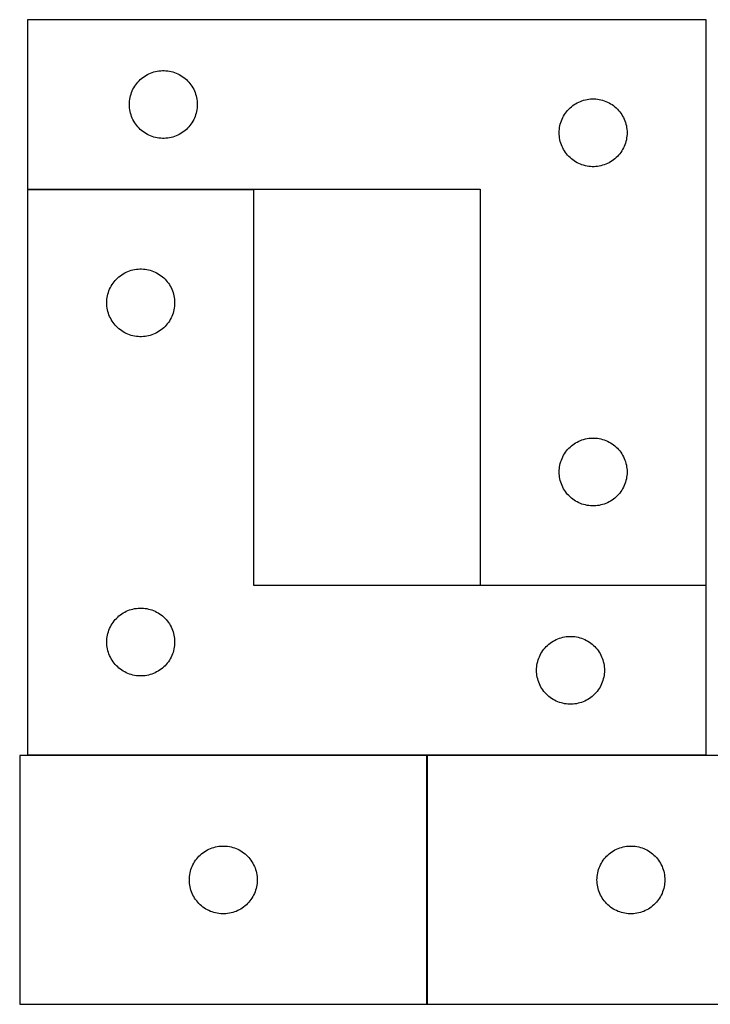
# Model space of a CAD drawing. Header units: millimetres. Extents: x 7 to 1493, y 7 to 443.
# Tile 1 of 5: x 7 to 312, y 7 to 442. Entities that reach past the tile are written whole.
import ezdxf

# ---------------------------------------------------------------- set-up
doc = ezdxf.new("R2010")
doc.units = ezdxf.units.MM
doc.layers.add('COMMON', color=5, linetype='CONTINUOUS', true_color=0x0000ff)
doc.layers.add('CUT', color=7, linetype='CONTINUOUS', true_color=0x000000)

msp = doc.modelspace()

# ---------------------------------------------------------------- linework, layer by layer
at = {"layer": 'COMMON'}
for p, q in [((10.181329, 367.391033), (110.181329, 367.391033)), ((210.181329, 192.391033), (310.181329, 192.391033)), ((186.682749, 117.191033), (10.181329, 117.191033)), ((186.78275, 7.091032), (186.78275, 117.091032)), ((310.181329, 117.191033), (186.88275, 117.191033))]:
    msp.add_line(p, q, dxfattribs=at)
at = {"layer": 'CUT'}
for p, q in [((310.181329, 442.491034), (10.181329, 442.491034)), ((10.181329, 442.491034), (10.181329, 367.491034)), ((310.181329, 192.491034), (310.181329, 442.491034)), ((62.459437, 417.850754), (63.131678, 418.231216)), ((63.131678, 418.231216), (63.822614, 418.576568)), ((63.822614, 418.576568), (64.530411, 418.885894)), ((64.530411, 418.885894), (65.253194, 419.158373)), ((65.253194, 419.158373), (65.989045, 419.393283)), ((65.989045, 419.393283), (66.736013, 419.59)), ((66.736013, 419.59), (67.492118, 419.748004)), ((67.492118, 419.748004), (68.255354, 419.866875)), ((68.255354, 419.866875), (69.023698, 419.946297)), ((69.023698, 419.946297), (69.795111, 419.986061)), ((69.795111, 419.986061), (70.567548, 419.986061)), ((70.567548, 419.986061), (71.338961, 419.946297)), ((71.338961, 419.946297), (72.107305, 419.866875)), ((72.107305, 419.866875), (72.870541, 419.748004)), ((72.870541, 419.748004), (73.626646, 419.59)), ((73.626646, 419.59), (74.373614, 419.393283)), ((74.373614, 419.393283), (75.109465, 419.158373)), ((75.109465, 419.158373), (75.832248, 418.885894)), ((75.832248, 418.885894), (76.540045, 418.576568)), ((76.540045, 418.576568), (77.230981, 418.231216)), ((77.230981, 418.231216), (77.903221, 417.850754)), ((57.524696, 413.041477), (57.955904, 413.682351)), ((57.955904, 413.682351), (58.419532, 414.300177)), ((58.419532, 414.300177), (58.91435, 414.893316)), ((58.91435, 414.893316), (59.439047, 415.460197)), ((59.439047, 415.460197), (59.992229, 415.999315)), ((59.992229, 415.999315), (60.572432, 416.509241)), ((60.572432, 416.509241), (61.178115, 416.988623)), ((61.178115, 416.988623), (61.807674, 417.43619)), ((61.807674, 417.43619), (62.459437, 417.850754)), ((77.903221, 417.850754), (78.554985, 417.43619)), ((78.554985, 417.43619), (79.184544, 416.988623)), ((79.184544, 416.988623), (79.790227, 416.509241)), ((79.790227, 416.509241), (80.37043, 415.999315)), ((80.37043, 415.999315), (80.923612, 415.460197)), ((80.923612, 415.460197), (81.448308, 414.893316)), ((81.448308, 414.893316), (81.943127, 414.300177)), ((81.943127, 414.300177), (82.406754, 413.682351)), ((82.406754, 413.682351), (82.837963, 413.041477)), ((55.675914, 408.811101), (55.891799, 409.552757)), ((55.891799, 409.552757), (56.145577, 410.282316)), ((56.145577, 410.282316), (56.436576, 410.997843)), ((56.436576, 410.997843), (56.764023, 411.697441)), ((56.764023, 411.697441), (57.127051, 412.379255)), ((57.127051, 412.379255), (57.524696, 413.041477)), ((82.837963, 413.041477), (83.235608, 412.379255)), ((83.235608, 412.379255), (83.598636, 411.697441)), ((83.598636, 411.697441), (83.926083, 410.997843)), ((83.926083, 410.997843), (84.217082, 410.282316)), ((84.217082, 410.282316), (84.47086, 409.552757)), ((84.47086, 409.552757), (84.686745, 408.811101)), ((55.181329, 404.991034), (55.201218, 405.763216)), ((55.201218, 404.218853), (55.181329, 404.991034)), ((55.201218, 405.763216), (55.260831, 406.533349)), ((55.260831, 406.533349), (55.360011, 407.299393)), ((55.360011, 407.299393), (55.498494, 408.059315)), ((55.498494, 408.059315), (55.675914, 408.811101)), ((84.686745, 408.811101), (84.864165, 408.059315)), ((84.864165, 408.059315), (85.002648, 407.299393)), ((85.002648, 407.299393), (85.101828, 406.533349)), ((85.101828, 406.533349), (85.161441, 405.763216)), ((85.161441, 405.763216), (85.181329, 404.991034)), ((85.181329, 404.991034), (85.161441, 404.218853)), ((251.178115, 404.488623), (251.807674, 404.93619)), ((251.807674, 404.93619), (252.459437, 405.350754)), ((252.459437, 405.350754), (253.131678, 405.731216)), ((253.131678, 405.731216), (253.822614, 406.076568)), ((253.822614, 406.076568), (254.530411, 406.385894)), ((254.530411, 406.385894), (255.253194, 406.658373)), ((255.253194, 406.658373), (255.989045, 406.893283)), ((255.989045, 406.893283), (256.736013, 407.09)), ((256.736013, 407.09), (257.492118, 407.248004)), ((257.492118, 407.248004), (258.255354, 407.366875)), ((258.255354, 407.366875), (259.023698, 407.446297)), ((259.023698, 407.446297), (259.795111, 407.486061)), ((259.795111, 407.486061), (260.567548, 407.486061)), ((260.567548, 407.486061), (261.338961, 407.446297)), ((261.338961, 407.446297), (262.107305, 407.366875)), ((262.107305, 407.366875), (262.870541, 407.248004)), ((262.870541, 407.248004), (263.626646, 407.09)), ((263.626646, 407.09), (264.373614, 406.893283)), ((264.373614, 406.893283), (265.109465, 406.658373)), ((265.109465, 406.658373), (265.832248, 406.385894)), ((265.832248, 406.385894), (266.540045, 406.076568)), ((266.540045, 406.076568), (267.230981, 405.731216)), ((267.230981, 405.731216), (267.903221, 405.350754)), ((267.903221, 405.350754), (268.554985, 404.93619)), ((268.554985, 404.93619), (269.184544, 404.488623)), ((55.260831, 403.44872), (55.201218, 404.218853)), ((55.360011, 402.682676), (55.260831, 403.44872)), ((55.498494, 401.922753), (55.360011, 402.682676)), ((55.675914, 401.170968), (55.498494, 401.922753)), ((55.891799, 400.429312), (55.675914, 401.170968)), ((84.686745, 401.170968), (84.47086, 400.429312)), ((84.864165, 401.922753), (84.686745, 401.170968)), ((85.002648, 402.682676), (84.864165, 401.922753)), ((85.101828, 403.44872), (85.002648, 402.682676)), ((85.161441, 404.218853), (85.101828, 403.44872)), ((247.524696, 400.541477), (247.955904, 401.182351)), ((247.955904, 401.182351), (248.419532, 401.800177)), ((248.419532, 401.800177), (248.91435, 402.393316)), ((248.91435, 402.393316), (249.439047, 402.960197)), ((249.439047, 402.960197), (249.992229, 403.499315)), ((249.992229, 403.499315), (250.572432, 404.009241)), ((250.572432, 404.009241), (251.178115, 404.488623)), ((269.184544, 404.488623), (269.790227, 404.009241)), ((269.790227, 404.009241), (270.37043, 403.499315)), ((270.37043, 403.499315), (270.923612, 402.960197)), ((270.923612, 402.960197), (271.448308, 402.393316)), ((271.448308, 402.393316), (271.943127, 401.800177)), ((271.943127, 401.800177), (272.406754, 401.182351)), ((272.406754, 401.182351), (272.837963, 400.541477)), ((56.145577, 399.699753), (55.891799, 400.429312)), ((56.436576, 398.984226), (56.145577, 399.699753)), ((56.764023, 398.284628), (56.436576, 398.984226)), ((57.127051, 397.602813), (56.764023, 398.284628)), ((57.524696, 396.940592), (57.127051, 397.602813)), ((57.955904, 396.299718), (57.524696, 396.940592)), ((58.419532, 395.681892), (57.955904, 396.299718)), ((82.406754, 396.299718), (81.943127, 395.681892)), ((82.837963, 396.940592), (82.406754, 396.299718)), ((83.235608, 397.602813), (82.837963, 396.940592)), ((83.598636, 398.284628), (83.235608, 397.602813)), ((83.926083, 398.984226), (83.598636, 398.284628)), ((84.217082, 399.699753), (83.926083, 398.984226)), ((84.47086, 400.429312), (84.217082, 399.699753)), ((245.498494, 395.559315), (245.675914, 396.311101)), ((245.675914, 396.311101), (245.891799, 397.052757)), ((245.891799, 397.052757), (246.145577, 397.782316)), ((246.145577, 397.782316), (246.436576, 398.497843)), ((246.436576, 398.497843), (246.764023, 399.197441)), ((246.764023, 399.197441), (247.127051, 399.879255)), ((247.127051, 399.879255), (247.524696, 400.541477)), ((272.837963, 400.541477), (273.235608, 399.879255)), ((273.235608, 399.879255), (273.598636, 399.197441)), ((273.598636, 399.197441), (273.926083, 398.497843)), ((273.926083, 398.497843), (274.217082, 397.782316)), ((274.217082, 397.782316), (274.47086, 397.052757)), ((274.47086, 397.052757), (274.686745, 396.311101)), ((274.686745, 396.311101), (274.864165, 395.559315)), ((58.91435, 395.088753), (58.419532, 395.681892)), ((59.439047, 394.521872), (58.91435, 395.088753)), ((59.992229, 393.982754), (59.439047, 394.521872)), ((60.572432, 393.472828), (59.992229, 393.982754)), ((61.178115, 392.993446), (60.572432, 393.472828)), ((61.807674, 392.545879), (61.178115, 392.993446)), ((62.459437, 392.131315), (61.807674, 392.545879)), ((63.131678, 391.750852), (62.459437, 392.131315)), ((77.903221, 392.131315), (77.230981, 391.750852)), ((78.554985, 392.545879), (77.903221, 392.131315)), ((79.184544, 392.993446), (78.554985, 392.545879)), ((79.790227, 393.472828), (79.184544, 392.993446)), ((80.37043, 393.982754), (79.790227, 393.472828)), ((80.923612, 394.521872), (80.37043, 393.982754)), ((81.448308, 395.088753), (80.923612, 394.521872)), ((81.943127, 395.681892), (81.448308, 395.088753)), ((245.181329, 392.491034), (245.201218, 393.263216)), ((245.201218, 391.718853), (245.181329, 392.491034)), ((245.201218, 393.263216), (245.260831, 394.033349)), ((245.260831, 394.033349), (245.360011, 394.799393)), ((245.360011, 394.799393), (245.498494, 395.559315)), ((274.864165, 395.559315), (275.002648, 394.799393)), ((275.002648, 394.799393), (275.101828, 394.033349)), ((275.101828, 394.033349), (275.161441, 393.263216)), ((275.161441, 393.263216), (275.181329, 392.491034)), ((275.181329, 392.491034), (275.161441, 391.718853)), ((63.822614, 391.405501), (63.131678, 391.750852)), ((64.530411, 391.096175), (63.822614, 391.405501)), ((65.253194, 390.823696), (64.530411, 391.096175)), ((65.989045, 390.588786), (65.253194, 390.823696)), ((66.736013, 390.392069), (65.989045, 390.588786)), ((67.492118, 390.234065), (66.736013, 390.392069)), ((68.255354, 390.115194), (67.492118, 390.234065)), ((69.023698, 390.035772), (68.255354, 390.115194)), ((69.795111, 389.996007), (69.023698, 390.035772)), ((70.567548, 389.996007), (69.795111, 389.996007)), ((71.338961, 390.035772), (70.567548, 389.996007)), ((72.107305, 390.115194), (71.338961, 390.035772)), ((72.870541, 390.234065), (72.107305, 390.115194)), ((73.626646, 390.392069), (72.870541, 390.234065)), ((74.373614, 390.588786), (73.626646, 390.392069)), ((75.109465, 390.823696), (74.373614, 390.588786)), ((75.832248, 391.096175), (75.109465, 390.823696)), ((76.540045, 391.405501), (75.832248, 391.096175)), ((77.230981, 391.750852), (76.540045, 391.405501)), ((245.260831, 390.94872), (245.201218, 391.718853)), ((245.360011, 390.182676), (245.260831, 390.94872)), ((245.498494, 389.422753), (245.360011, 390.182676)), ((245.675914, 388.670968), (245.498494, 389.422753)), ((245.891799, 387.929312), (245.675914, 388.670968)), ((246.145577, 387.199753), (245.891799, 387.929312)), ((274.47086, 387.929312), (274.217082, 387.199753)), ((274.686745, 388.670968), (274.47086, 387.929312)), ((274.864165, 389.422753), (274.686745, 388.670968)), ((275.002648, 390.182676), (274.864165, 389.422753)), ((275.101828, 390.94872), (275.002648, 390.182676)), ((275.161441, 391.718853), (275.101828, 390.94872)), ((246.436576, 386.484226), (246.145577, 387.199753)), ((246.764023, 385.784628), (246.436576, 386.484226)), ((247.127051, 385.102813), (246.764023, 385.784628)), ((247.524696, 384.440592), (247.127051, 385.102813)), ((247.955904, 383.799718), (247.524696, 384.440592)), ((248.419532, 383.181892), (247.955904, 383.799718)), ((248.91435, 382.588753), (248.419532, 383.181892)), ((271.943127, 383.181892), (271.448308, 382.588753)), ((272.406754, 383.799718), (271.943127, 383.181892)), ((272.837963, 384.440592), (272.406754, 383.799718)), ((273.235608, 385.102813), (272.837963, 384.440592)), ((273.598636, 385.784628), (273.235608, 385.102813)), ((273.926083, 386.484226), (273.598636, 385.784628)), ((274.217082, 387.199753), (273.926083, 386.484226)), ((249.439047, 382.021872), (248.91435, 382.588753)), ((249.992229, 381.482754), (249.439047, 382.021872)), ((250.572432, 380.972828), (249.992229, 381.482754)), ((251.178115, 380.493446), (250.572432, 380.972828)), ((251.807674, 380.045879), (251.178115, 380.493446)), ((252.459437, 379.631315), (251.807674, 380.045879)), ((253.131678, 379.250852), (252.459437, 379.631315)), ((253.822614, 378.905501), (253.131678, 379.250852)), ((254.530411, 378.596175), (253.822614, 378.905501)), ((266.540045, 378.905501), (265.832248, 378.596175)), ((267.230981, 379.250852), (266.540045, 378.905501)), ((267.903221, 379.631315), (267.230981, 379.250852)), ((268.554985, 380.045879), (267.903221, 379.631315)), ((269.184544, 380.493446), (268.554985, 380.045879)), ((269.790227, 380.972828), (269.184544, 380.493446)), ((270.37043, 381.482754), (269.790227, 380.972828)), ((270.923612, 382.021872), (270.37043, 381.482754)), ((271.448308, 382.588753), (270.923612, 382.021872)), ((255.253194, 378.323696), (254.530411, 378.596175)), ((255.989045, 378.088786), (255.253194, 378.323696)), ((256.736013, 377.892069), (255.989045, 378.088786)), ((257.492118, 377.734065), (256.736013, 377.892069)), ((258.255354, 377.615194), (257.492118, 377.734065)), ((259.023698, 377.535772), (258.255354, 377.615194)), ((259.795111, 377.496007), (259.023698, 377.535772)), ((260.567548, 377.496007), (259.795111, 377.496007)), ((261.338961, 377.535772), (260.567548, 377.496007)), ((262.107305, 377.615194), (261.338961, 377.535772)), ((262.870541, 377.734065), (262.107305, 377.615194)), ((263.626646, 377.892069), (262.870541, 377.734065)), ((264.373614, 378.088786), (263.626646, 377.892069)), ((265.109465, 378.323696), (264.373614, 378.088786)), ((265.832248, 378.596175), (265.109465, 378.323696)), ((10.181329, 367.491034), (210.181329, 367.491034)), ((110.181329, 367.291033), (10.181329, 367.291033)), ((10.181329, 367.291033), (10.181329, 117.291033)), ((110.181329, 192.291033), (110.181329, 367.291033)), ((210.181329, 367.491034), (210.181329, 192.491034)), ((53.822614, 330.876567), (54.530411, 331.185893)), ((54.530411, 331.185893), (55.253194, 331.458372)), ((55.253194, 331.458372), (55.989045, 331.693282)), ((55.989045, 331.693282), (56.736013, 331.889999)), ((56.736013, 331.889999), (57.492118, 332.048003)), ((57.492118, 332.048003), (58.255354, 332.166874)), ((58.255354, 332.166874), (59.023698, 332.246296)), ((59.023698, 332.246296), (59.795111, 332.28606)), ((59.795111, 332.28606), (60.567548, 332.28606)), ((60.567548, 332.28606), (61.338961, 332.246296)), ((61.338961, 332.246296), (62.107305, 332.166874)), ((62.107305, 332.166874), (62.870541, 332.048003)), ((62.870541, 332.048003), (63.626646, 331.889999)), ((63.626646, 331.889999), (64.373614, 331.693282)), ((64.373614, 331.693282), (65.109465, 331.458372)), ((65.109465, 331.458372), (65.832248, 331.185893)), ((65.832248, 331.185893), (66.540045, 330.876567)), ((47.955904, 325.98235), (48.419532, 326.600176)), ((48.419532, 326.600176), (48.91435, 327.193315)), ((48.91435, 327.193315), (49.439047, 327.760196)), ((49.439047, 327.760196), (49.992229, 328.299314)), ((49.992229, 328.299314), (50.572432, 328.80924)), ((50.572432, 328.80924), (51.178115, 329.288622)), ((51.178115, 329.288622), (51.807674, 329.736189)), ((51.807674, 329.736189), (52.459437, 330.150753)), ((52.459437, 330.150753), (53.131678, 330.531215)), ((53.131678, 330.531215), (53.822614, 330.876567)), ((66.540045, 330.876567), (67.230981, 330.531215)), ((67.230981, 330.531215), (67.903221, 330.150753)), ((67.903221, 330.150753), (68.554985, 329.736189)), ((68.554985, 329.736189), (69.184544, 329.288622)), ((69.184544, 329.288622), (69.790227, 328.80924)), ((69.790227, 328.80924), (70.37043, 328.299314)), ((70.37043, 328.299314), (70.923612, 327.760196)), ((70.923612, 327.760196), (71.448308, 327.193315)), ((71.448308, 327.193315), (71.943127, 326.600176)), ((71.943127, 326.600176), (72.406754, 325.98235)), ((45.891799, 321.852756), (46.145577, 322.582315)), ((46.145577, 322.582315), (46.436576, 323.297842)), ((46.436576, 323.297842), (46.764023, 323.99744)), ((46.764023, 323.99744), (47.127051, 324.679254)), ((47.127051, 324.679254), (47.524696, 325.341476)), ((47.524696, 325.341476), (47.955904, 325.98235)), ((72.406754, 325.98235), (72.837963, 325.341476)), ((72.837963, 325.341476), (73.235608, 324.679254)), ((73.235608, 324.679254), (73.598636, 323.99744)), ((73.598636, 323.99744), (73.926083, 323.297842)), ((73.926083, 323.297842), (74.217082, 322.582315)), ((74.217082, 322.582315), (74.47086, 321.852756)), ((45.181329, 317.291033), (45.201218, 318.063215)), ((45.201218, 318.063215), (45.260831, 318.833348)), ((45.260831, 318.833348), (45.360011, 319.599392)), ((45.360011, 319.599392), (45.498494, 320.359314)), ((45.498494, 320.359314), (45.675914, 321.1111)), ((45.675914, 321.1111), (45.891799, 321.852756)), ((74.47086, 321.852756), (74.686745, 321.1111)), ((74.686745, 321.1111), (74.864165, 320.359314)), ((74.864165, 320.359314), (75.002648, 319.599392)), ((75.002648, 319.599392), (75.101828, 318.833348)), ((75.101828, 318.833348), (75.161441, 318.063215)), ((75.161441, 318.063215), (75.181329, 317.291033)), ((45.201218, 316.518852), (45.181329, 317.291033)), ((45.260831, 315.748719), (45.201218, 316.518852)), ((45.360011, 314.982675), (45.260831, 315.748719)), ((45.498494, 314.222752), (45.360011, 314.982675)), ((45.675914, 313.470967), (45.498494, 314.222752)), ((74.864165, 314.222752), (74.686745, 313.470967)), ((75.002648, 314.982675), (74.864165, 314.222752)), ((75.101828, 315.748719), (75.002648, 314.982675)), ((75.161441, 316.518852), (75.101828, 315.748719)), ((75.181329, 317.291033), (75.161441, 316.518852)), ((45.891799, 312.729311), (45.675914, 313.470967)), ((46.145577, 311.999752), (45.891799, 312.729311)), ((46.436576, 311.284225), (46.145577, 311.999752)), ((46.764023, 310.584627), (46.436576, 311.284225)), ((47.127051, 309.902812), (46.764023, 310.584627)), ((47.524696, 309.240591), (47.127051, 309.902812)), ((47.955904, 308.599717), (47.524696, 309.240591)), ((72.837963, 309.240591), (72.406754, 308.599717)), ((73.235608, 309.902812), (72.837963, 309.240591)), ((73.598636, 310.584627), (73.235608, 309.902812)), ((73.926083, 311.284225), (73.598636, 310.584627)), ((74.217082, 311.999752), (73.926083, 311.284225)), ((74.47086, 312.729311), (74.217082, 311.999752)), ((74.686745, 313.470967), (74.47086, 312.729311)), ((48.419532, 307.981891), (47.955904, 308.599717)), ((48.91435, 307.388752), (48.419532, 307.981891)), ((49.439047, 306.821871), (48.91435, 307.388752)), ((49.992229, 306.282753), (49.439047, 306.821871)), ((50.572432, 305.772827), (49.992229, 306.282753)), ((51.178115, 305.293445), (50.572432, 305.772827)), ((51.807674, 304.845878), (51.178115, 305.293445)), ((52.459437, 304.431314), (51.807674, 304.845878)), ((68.554985, 304.845878), (67.903221, 304.431314)), ((69.184544, 305.293445), (68.554985, 304.845878)), ((69.790227, 305.772827), (69.184544, 305.293445)), ((70.37043, 306.282753), (69.790227, 305.772827)), ((70.923612, 306.821871), (70.37043, 306.282753)), ((71.448308, 307.388752), (70.923612, 306.821871)), ((71.943127, 307.981891), (71.448308, 307.388752)), ((72.406754, 308.599717), (71.943127, 307.981891)), ((53.131678, 304.050851), (52.459437, 304.431314)), ((53.822614, 303.7055), (53.131678, 304.050851)), ((54.530411, 303.396174), (53.822614, 303.7055)), ((55.253194, 303.123695), (54.530411, 303.396174)), ((55.989045, 302.888785), (55.253194, 303.123695)), ((56.736013, 302.692068), (55.989045, 302.888785)), ((57.492118, 302.534064), (56.736013, 302.692068)), ((58.255354, 302.415193), (57.492118, 302.534064)), ((59.023698, 302.335771), (58.255354, 302.415193)), ((59.795111, 302.296006), (59.023698, 302.335771)), ((60.567548, 302.296006), (59.795111, 302.296006)), ((61.338961, 302.335771), (60.567548, 302.296006)), ((62.107305, 302.415193), (61.338961, 302.335771)), ((62.870541, 302.534064), (62.107305, 302.415193)), ((63.626646, 302.692068), (62.870541, 302.534064)), ((64.373614, 302.888785), (63.626646, 302.692068)), ((65.109465, 303.123695), (64.373614, 302.888785)), ((65.832248, 303.396174), (65.109465, 303.123695)), ((66.540045, 303.7055), (65.832248, 303.396174)), ((67.230981, 304.050851), (66.540045, 303.7055)), ((67.903221, 304.431314), (67.230981, 304.050851)), ((255.253194, 256.658373), (255.989045, 256.893283)), ((255.989045, 256.893283), (256.736013, 257.09)), ((256.736013, 257.09), (257.492118, 257.248004)), ((257.492118, 257.248004), (258.255354, 257.366875)), ((258.255354, 257.366875), (259.023698, 257.446297)), ((259.023698, 257.446297), (259.795111, 257.486061)), ((259.795111, 257.486061), (260.567548, 257.486061)), ((260.567548, 257.486061), (261.338961, 257.446297)), ((261.338961, 257.446297), (262.107305, 257.366875)), ((262.107305, 257.366875), (262.870541, 257.248004)), ((262.870541, 257.248004), (263.626646, 257.09)), ((263.626646, 257.09), (264.373614, 256.893283)), ((264.373614, 256.893283), (265.109465, 256.658373)), ((248.91435, 252.393316), (249.439047, 252.960197)), ((249.439047, 252.960197), (249.992229, 253.499315)), ((249.992229, 253.499315), (250.572432, 254.009241)), ((250.572432, 254.009241), (251.178115, 254.488623)), ((251.178115, 254.488623), (251.807674, 254.93619)), ((251.807674, 254.93619), (252.459437, 255.350754)), ((252.459437, 255.350754), (253.131678, 255.731216)), ((253.131678, 255.731216), (253.822614, 256.076568)), ((253.822614, 256.076568), (254.530411, 256.385894)), ((254.530411, 256.385894), (255.253194, 256.658373)), ((265.109465, 256.658373), (265.832248, 256.385894)), ((265.832248, 256.385894), (266.540045, 256.076568)), ((266.540045, 256.076568), (267.230981, 255.731216)), ((267.230981, 255.731216), (267.903221, 255.350754)), ((267.903221, 255.350754), (268.554985, 254.93619)), ((268.554985, 254.93619), (269.184544, 254.488623)), ((269.184544, 254.488623), (269.790227, 254.009241)), ((269.790227, 254.009241), (270.37043, 253.499315)), ((270.37043, 253.499315), (270.923612, 252.960197)), ((270.923612, 252.960197), (271.448308, 252.393316)), ((246.145577, 247.782316), (246.436576, 248.497843)), ((246.436576, 248.497843), (246.764023, 249.197441)), ((246.764023, 249.197441), (247.127051, 249.879255)), ((247.127051, 249.879255), (247.524696, 250.541477)), ((247.524696, 250.541477), (247.955904, 251.182351)), ((247.955904, 251.182351), (248.419532, 251.800177)), ((248.419532, 251.800177), (248.91435, 252.393316)), ((271.448308, 252.393316), (271.943127, 251.800177)), ((271.943127, 251.800177), (272.406754, 251.182351)), ((272.406754, 251.182351), (272.837963, 250.541477)), ((272.837963, 250.541477), (273.235608, 249.879255)), ((273.235608, 249.879255), (273.598636, 249.197441)), ((273.598636, 249.197441), (273.926083, 248.497843)), ((273.926083, 248.497843), (274.217082, 247.782316)), ((245.201218, 243.263216), (245.260831, 244.033349)), ((245.260831, 244.033349), (245.360011, 244.799393)), ((245.360011, 244.799393), (245.498494, 245.559315)), ((245.498494, 245.559315), (245.675914, 246.311101)), ((245.675914, 246.311101), (245.891799, 247.052757)), ((245.891799, 247.052757), (246.145577, 247.782316)), ((274.217082, 247.782316), (274.47086, 247.052757)), ((274.47086, 247.052757), (274.686745, 246.311101)), ((274.686745, 246.311101), (274.864165, 245.559315)), ((274.864165, 245.559315), (275.002648, 244.799393)), ((275.002648, 244.799393), (275.101828, 244.033349)), ((275.101828, 244.033349), (275.161441, 243.263216)), ((245.181329, 242.491034), (245.201218, 243.263216)), ((245.201218, 241.718853), (245.181329, 242.491034)), ((245.260831, 240.94872), (245.201218, 241.718853)), ((245.360011, 240.182676), (245.260831, 240.94872)), ((245.498494, 239.422753), (245.360011, 240.182676)), ((275.002648, 240.182676), (274.864165, 239.422753)), ((275.101828, 240.94872), (275.002648, 240.182676)), ((275.161441, 241.718853), (275.101828, 240.94872)), ((275.161441, 243.263216), (275.181329, 242.491034)), ((275.181329, 242.491034), (275.161441, 241.718853)), ((245.675914, 238.670968), (245.498494, 239.422753)), ((245.891799, 237.929312), (245.675914, 238.670968)), ((246.145577, 237.199753), (245.891799, 237.929312)), ((246.436576, 236.484226), (246.145577, 237.199753)), ((246.764023, 235.784628), (246.436576, 236.484226)), ((247.127051, 235.102813), (246.764023, 235.784628)), ((273.598636, 235.784628), (273.235608, 235.102813)), ((273.926083, 236.484226), (273.598636, 235.784628)), ((274.217082, 237.199753), (273.926083, 236.484226)), ((274.47086, 237.929312), (274.217082, 237.199753)), ((274.686745, 238.670968), (274.47086, 237.929312)), ((274.864165, 239.422753), (274.686745, 238.670968)), ((247.524696, 234.440592), (247.127051, 235.102813)), ((247.955904, 233.799718), (247.524696, 234.440592)), ((248.419532, 233.181892), (247.955904, 233.799718)), ((248.91435, 232.588753), (248.419532, 233.181892)), ((249.439047, 232.021872), (248.91435, 232.588753)), ((249.992229, 231.482754), (249.439047, 232.021872)), ((250.572432, 230.972828), (249.992229, 231.482754)), ((251.178115, 230.493446), (250.572432, 230.972828)), ((269.790227, 230.972828), (269.184544, 230.493446)), ((270.37043, 231.482754), (269.790227, 230.972828)), ((270.923612, 232.021872), (270.37043, 231.482754)), ((271.448308, 232.588753), (270.923612, 232.021872)), ((271.943127, 233.181892), (271.448308, 232.588753)), ((272.406754, 233.799718), (271.943127, 233.181892)), ((272.837963, 234.440592), (272.406754, 233.799718)), ((273.235608, 235.102813), (272.837963, 234.440592)), ((251.807674, 230.045879), (251.178115, 230.493446)), ((252.459437, 229.631315), (251.807674, 230.045879)), ((253.131678, 229.250852), (252.459437, 229.631315)), ((253.822614, 228.905501), (253.131678, 229.250852)), ((254.530411, 228.596175), (253.822614, 228.905501)), ((255.253194, 228.323696), (254.530411, 228.596175)), ((255.989045, 228.088786), (255.253194, 228.323696)), ((256.736013, 227.892069), (255.989045, 228.088786)), ((257.492118, 227.734065), (256.736013, 227.892069)), ((258.255354, 227.615194), (257.492118, 227.734065)), ((259.023698, 227.535772), (258.255354, 227.615194)), ((259.795111, 227.496007), (259.023698, 227.535772)), ((260.567548, 227.496007), (259.795111, 227.496007)), ((261.338961, 227.535772), (260.567548, 227.496007)), ((262.107305, 227.615194), (261.338961, 227.535772)), ((262.870541, 227.734065), (262.107305, 227.615194)), ((263.626646, 227.892069), (262.870541, 227.734065)), ((264.373614, 228.088786), (263.626646, 227.892069)), ((265.109465, 228.323696), (264.373614, 228.088786)), ((265.832248, 228.596175), (265.109465, 228.323696)), ((266.540045, 228.905501), (265.832248, 228.596175)), ((267.230981, 229.250852), (266.540045, 228.905501)), ((267.903221, 229.631315), (267.230981, 229.250852)), ((268.554985, 230.045879), (267.903221, 229.631315)), ((269.184544, 230.493446), (268.554985, 230.045879)), ((310.181329, 192.291033), (110.181329, 192.291033)), ((210.181329, 192.491034), (310.181329, 192.491034)), ((310.181329, 117.291033), (310.181329, 192.291033)), ((49.992229, 178.299314), (50.572432, 178.80924)), ((50.572432, 178.80924), (51.178115, 179.288622)), ((51.178115, 179.288622), (51.807674, 179.736189)), ((51.807674, 179.736189), (52.459437, 180.150753)), ((52.459437, 180.150753), (53.131678, 180.531215)), ((53.131678, 180.531215), (53.822614, 180.876567)), ((53.822614, 180.876567), (54.530411, 181.185893)), ((54.530411, 181.185893), (55.253194, 181.458372)), ((55.253194, 181.458372), (55.989045, 181.693282)), ((55.989045, 181.693282), (56.736013, 181.889999)), ((56.736013, 181.889999), (57.492118, 182.048003)), ((57.492118, 182.048003), (58.255354, 182.166874)), ((58.255354, 182.166874), (59.023698, 182.246296)), ((59.023698, 182.246296), (59.795111, 182.28606)), ((59.795111, 182.28606), (60.567548, 182.28606)), ((60.567548, 182.28606), (61.338961, 182.246296)), ((61.338961, 182.246296), (62.107305, 182.166874)), ((62.107305, 182.166874), (62.870541, 182.048003)), ((62.870541, 182.048003), (63.626646, 181.889999)), ((63.626646, 181.889999), (64.373614, 181.693282)), ((64.373614, 181.693282), (65.109465, 181.458372)), ((65.109465, 181.458372), (65.832248, 181.185893)), ((65.832248, 181.185893), (66.540045, 180.876567)), ((66.540045, 180.876567), (67.230981, 180.531215)), ((67.230981, 180.531215), (67.903221, 180.150753)), ((67.903221, 180.150753), (68.554985, 179.736189)), ((68.554985, 179.736189), (69.184544, 179.288622)), ((69.184544, 179.288622), (69.790227, 178.80924)), ((69.790227, 178.80924), (70.37043, 178.299314)), ((46.764023, 173.99744), (47.127051, 174.679254)), ((47.127051, 174.679254), (47.524696, 175.341476)), ((47.524696, 175.341476), (47.955904, 175.98235)), ((47.955904, 175.98235), (48.419532, 176.600176)), ((48.419532, 176.600176), (48.91435, 177.193315)), ((48.91435, 177.193315), (49.439047, 177.760196)), ((49.439047, 177.760196), (49.992229, 178.299314)), ((70.37043, 178.299314), (70.923612, 177.760196)), ((70.923612, 177.760196), (71.448308, 177.193315)), ((71.448308, 177.193315), (71.943127, 176.600176)), ((71.943127, 176.600176), (72.406754, 175.98235)), ((72.406754, 175.98235), (72.837963, 175.341476)), ((72.837963, 175.341476), (73.235608, 174.679254)), ((73.235608, 174.679254), (73.598636, 173.99744)), ((45.360011, 169.599392), (45.498494, 170.359314)), ((45.498494, 170.359314), (45.675914, 171.1111)), ((45.675914, 171.1111), (45.891799, 171.852756)), ((45.891799, 171.852756), (46.145577, 172.582315)), ((46.145577, 172.582315), (46.436576, 173.297842)), ((46.436576, 173.297842), (46.764023, 173.99744)), ((73.598636, 173.99744), (73.926083, 173.297842)), ((73.926083, 173.297842), (74.217082, 172.582315)), ((74.217082, 172.582315), (74.47086, 171.852756)), ((74.47086, 171.852756), (74.686745, 171.1111)), ((74.686745, 171.1111), (74.864165, 170.359314)), ((74.864165, 170.359314), (75.002648, 169.599392)), ((45.181329, 167.291033), (45.201218, 168.063215)), ((45.201218, 166.518852), (45.181329, 167.291033)), ((45.201218, 168.063215), (45.260831, 168.833348)), ((45.260831, 165.748719), (45.201218, 166.518852)), ((45.260831, 168.833348), (45.360011, 169.599392)), ((45.360011, 164.982675), (45.260831, 165.748719)), ((75.002648, 169.599392), (75.101828, 168.833348)), ((75.101828, 165.748719), (75.002648, 164.982675)), ((75.101828, 168.833348), (75.161441, 168.063215)), ((75.161441, 166.518852), (75.101828, 165.748719)), ((75.161441, 168.063215), (75.181329, 167.291033)), ((75.181329, 167.291033), (75.161441, 166.518852)), ((239.439047, 165.260196), (239.992229, 165.799314)), ((239.992229, 165.799314), (240.572432, 166.30924)), ((240.572432, 166.30924), (241.178115, 166.788622)), ((241.178115, 166.788622), (241.807674, 167.236189)), ((241.807674, 167.236189), (242.459437, 167.650753)), ((242.459437, 167.650753), (243.131678, 168.031215)), ((243.131678, 168.031215), (243.822614, 168.376567)), ((243.822614, 168.376567), (244.530411, 168.685893)), ((244.530411, 168.685893), (245.253194, 168.958372)), ((245.253194, 168.958372), (245.989045, 169.193282)), ((245.989045, 169.193282), (246.736013, 169.389999)), ((246.736013, 169.389999), (247.492118, 169.548003)), ((247.492118, 169.548003), (248.255354, 169.666874)), ((248.255354, 169.666874), (249.023698, 169.746296)), ((249.023698, 169.746296), (249.795111, 169.78606)), ((249.795111, 169.78606), (250.567548, 169.78606)), ((250.567548, 169.78606), (251.338961, 169.746296)), ((251.338961, 169.746296), (252.107305, 169.666874)), ((252.107305, 169.666874), (252.870541, 169.548003)), ((252.870541, 169.548003), (253.626646, 169.389999)), ((253.626646, 169.389999), (254.373614, 169.193282)), ((254.373614, 169.193282), (255.109465, 168.958372)), ((255.109465, 168.958372), (255.832248, 168.685893)), ((255.832248, 168.685893), (256.540045, 168.376567)), ((256.540045, 168.376567), (257.230981, 168.031215)), ((257.230981, 168.031215), (257.903221, 167.650753)), ((257.903221, 167.650753), (258.554985, 167.236189)), ((258.554985, 167.236189), (259.184544, 166.788622)), ((259.184544, 166.788622), (259.790227, 166.30924)), ((259.790227, 166.30924), (260.37043, 165.799314)), ((260.37043, 165.799314), (260.923612, 165.260196)), ((45.498494, 164.222752), (45.360011, 164.982675)), ((45.675914, 163.470967), (45.498494, 164.222752)), ((45.891799, 162.729311), (45.675914, 163.470967)), ((46.145577, 161.999752), (45.891799, 162.729311)), ((46.436576, 161.284225), (46.145577, 161.999752)), ((46.764023, 160.584627), (46.436576, 161.284225)), ((73.926083, 161.284225), (73.598636, 160.584627)), ((74.217082, 161.999752), (73.926083, 161.284225)), ((74.47086, 162.729311), (74.217082, 161.999752)), ((74.686745, 163.470967), (74.47086, 162.729311)), ((74.864165, 164.222752), (74.686745, 163.470967)), ((75.002648, 164.982675), (74.864165, 164.222752)), ((236.436576, 160.797842), (236.764023, 161.49744)), ((236.764023, 161.49744), (237.127051, 162.179254)), ((237.127051, 162.179254), (237.524696, 162.841476)), ((237.524696, 162.841476), (237.955904, 163.48235)), ((237.955904, 163.48235), (238.419532, 164.100176)), ((238.419532, 164.100176), (238.91435, 164.693315)), ((238.91435, 164.693315), (239.439047, 165.260196)), ((260.923612, 165.260196), (261.448308, 164.693315)), ((261.448308, 164.693315), (261.943127, 164.100176)), ((261.943127, 164.100176), (262.406754, 163.48235)), ((262.406754, 163.48235), (262.837963, 162.841476)), ((262.837963, 162.841476), (263.235608, 162.179254)), ((263.235608, 162.179254), (263.598636, 161.49744)), ((263.598636, 161.49744), (263.926083, 160.797842)), ((47.127051, 159.902812), (46.764023, 160.584627)), ((47.524696, 159.240591), (47.127051, 159.902812)), ((47.955904, 158.599717), (47.524696, 159.240591)), ((48.419532, 157.981891), (47.955904, 158.599717)), ((48.91435, 157.388752), (48.419532, 157.981891)), ((49.439047, 156.821871), (48.91435, 157.388752)), ((49.992229, 156.282753), (49.439047, 156.821871)), ((70.923612, 156.821871), (70.37043, 156.282753)), ((71.448308, 157.388752), (70.923612, 156.821871)), ((71.943127, 157.981891), (71.448308, 157.388752)), ((72.406754, 158.599717), (71.943127, 157.981891)), ((72.837963, 159.240591), (72.406754, 158.599717)), ((73.235608, 159.902812), (72.837963, 159.240591)), ((73.598636, 160.584627), (73.235608, 159.902812)), ((235.260831, 156.333348), (235.360011, 157.099392)), ((235.360011, 157.099392), (235.498494, 157.859314)), ((235.498494, 157.859314), (235.675914, 158.6111)), ((235.675914, 158.6111), (235.891799, 159.352756)), ((235.891799, 159.352756), (236.145577, 160.082315)), ((236.145577, 160.082315), (236.436576, 160.797842)), ((263.926083, 160.797842), (264.217082, 160.082315)), ((264.217082, 160.082315), (264.47086, 159.352756)), ((264.47086, 159.352756), (264.686745, 158.6111)), ((264.686745, 158.6111), (264.864165, 157.859314)), ((264.864165, 157.859314), (265.002648, 157.099392)), ((265.002648, 157.099392), (265.101828, 156.333348)), ((50.572432, 155.772827), (49.992229, 156.282753)), ((51.178115, 155.293445), (50.572432, 155.772827)), ((51.807674, 154.845878), (51.178115, 155.293445)), ((52.459437, 154.431314), (51.807674, 154.845878)), ((53.131678, 154.050851), (52.459437, 154.431314)), ((53.822614, 153.7055), (53.131678, 154.050851)), ((54.530411, 153.396174), (53.822614, 153.7055)), ((55.253194, 153.123695), (54.530411, 153.396174)), ((55.989045, 152.888785), (55.253194, 153.123695)), ((56.736013, 152.692068), (55.989045, 152.888785)), ((57.492118, 152.534064), (56.736013, 152.692068)), ((58.255354, 152.415193), (57.492118, 152.534064)), ((59.023698, 152.335771), (58.255354, 152.415193)), ((62.107305, 152.415193), (61.338961, 152.335771)), ((62.870541, 152.534064), (62.107305, 152.415193)), ((63.626646, 152.692068), (62.870541, 152.534064)), ((64.373614, 152.888785), (63.626646, 152.692068)), ((65.109465, 153.123695), (64.373614, 152.888785)), ((65.832248, 153.396174), (65.109465, 153.123695)), ((66.540045, 153.7055), (65.832248, 153.396174)), ((67.230981, 154.050851), (66.540045, 153.7055)), ((67.903221, 154.431314), (67.230981, 154.050851)), ((68.554985, 154.845878), (67.903221, 154.431314)), ((69.184544, 155.293445), (68.554985, 154.845878)), ((69.790227, 155.772827), (69.184544, 155.293445)), ((70.37043, 156.282753), (69.790227, 155.772827)), ((235.181329, 154.791033), (235.201218, 155.563215)), ((235.201218, 154.018852), (235.181329, 154.791033)), ((235.201218, 155.563215), (235.260831, 156.333348)), ((235.260831, 153.248719), (235.201218, 154.018852)), ((235.360011, 152.482675), (235.260831, 153.248719)), ((235.498494, 151.722752), (235.360011, 152.482675)), ((265.002648, 152.482675), (264.864165, 151.722752)), ((265.101828, 153.248719), (265.002648, 152.482675)), ((265.101828, 156.333348), (265.161441, 155.563215)), ((265.161441, 154.018852), (265.101828, 153.248719)), ((265.161441, 155.563215), (265.181329, 154.791033)), ((265.181329, 154.791033), (265.161441, 154.018852)), ((59.795111, 152.296006), (59.023698, 152.335771)), ((60.567548, 152.296006), (59.795111, 152.296006)), ((61.338961, 152.335771), (60.567548, 152.296006)), ((235.675914, 150.970967), (235.498494, 151.722752)), ((235.891799, 150.229311), (235.675914, 150.970967)), ((236.145577, 149.499752), (235.891799, 150.229311)), ((236.436576, 148.784225), (236.145577, 149.499752)), ((236.764023, 148.084627), (236.436576, 148.784225)), ((237.127051, 147.402812), (236.764023, 148.084627)), ((263.598636, 148.084627), (263.235608, 147.402812)), ((263.926083, 148.784225), (263.598636, 148.084627)), ((264.217082, 149.499752), (263.926083, 148.784225)), ((264.47086, 150.229311), (264.217082, 149.499752)), ((264.686745, 150.970967), (264.47086, 150.229311)), ((264.864165, 151.722752), (264.686745, 150.970967)), ((237.524696, 146.740591), (237.127051, 147.402812)), ((237.955904, 146.099717), (237.524696, 146.740591)), ((238.419532, 145.481891), (237.955904, 146.099717)), ((238.91435, 144.888752), (238.419532, 145.481891)), ((239.439047, 144.321871), (238.91435, 144.888752)), ((239.992229, 143.782753), (239.439047, 144.321871)), ((240.572432, 143.272827), (239.992229, 143.782753)), ((260.37043, 143.782753), (259.790227, 143.272827)), ((260.923612, 144.321871), (260.37043, 143.782753)), ((261.448308, 144.888752), (260.923612, 144.321871)), ((261.943127, 145.481891), (261.448308, 144.888752)), ((262.406754, 146.099717), (261.943127, 145.481891)), ((262.837963, 146.740591), (262.406754, 146.099717)), ((263.235608, 147.402812), (262.837963, 146.740591)), ((241.178115, 142.793445), (240.572432, 143.272827)), ((241.807674, 142.345878), (241.178115, 142.793445)), ((242.459437, 141.931314), (241.807674, 142.345878)), ((243.131678, 141.550851), (242.459437, 141.931314)), ((243.822614, 141.2055), (243.131678, 141.550851)), ((244.530411, 140.896174), (243.822614, 141.2055)), ((245.253194, 140.623695), (244.530411, 140.896174)), ((245.989045, 140.388785), (245.253194, 140.623695)), ((246.736013, 140.192068), (245.989045, 140.388785)), ((247.492118, 140.034064), (246.736013, 140.192068)), ((248.255354, 139.915193), (247.492118, 140.034064)), ((249.023698, 139.835771), (248.255354, 139.915193)), ((249.795111, 139.796006), (249.023698, 139.835771)), ((250.567548, 139.796006), (249.795111, 139.796006)), ((251.338961, 139.835771), (250.567548, 139.796006)), ((252.107305, 139.915193), (251.338961, 139.835771)), ((252.870541, 140.034064), (252.107305, 139.915193)), ((253.626646, 140.192068), (252.870541, 140.034064)), ((254.373614, 140.388785), (253.626646, 140.192068)), ((255.109465, 140.623695), (254.373614, 140.388785)), ((255.832248, 140.896174), (255.109465, 140.623695)), ((256.540045, 141.2055), (255.832248, 140.896174)), ((257.230981, 141.550851), (256.540045, 141.2055)), ((257.903221, 141.931314), (257.230981, 141.550851)), ((258.554985, 142.345878), (257.903221, 141.931314)), ((259.184544, 142.793445), (258.554985, 142.345878)), ((259.790227, 143.272827), (259.184544, 142.793445)), ((186.682749, 117.091032), (6.682749, 117.091032)), ((6.682749, 117.091032), (6.682749, 7.091032)), ((10.181329, 117.291033), (310.181329, 117.291033)), ((186.682749, 7.091032), (186.682749, 117.091032)), ((366.88275, 117.091032), (186.88275, 117.091032)), ((186.88275, 117.091032), (186.88275, 7.091032)), ((87.073851, 73.609239), (87.679535, 74.088621)), ((87.679535, 74.088621), (88.309093, 74.536188)), ((88.309093, 74.536188), (88.960857, 74.950752)), ((88.960857, 74.950752), (89.633098, 75.331214)), ((89.633098, 75.331214), (90.324033, 75.676566)), ((90.324033, 75.676566), (91.031831, 75.985892)), ((91.031831, 75.985892), (91.754613, 76.258371)), ((91.754613, 76.258371), (92.490465, 76.493281)), ((92.490465, 76.493281), (93.237433, 76.689998)), ((93.237433, 76.689998), (93.993538, 76.848002)), ((93.993538, 76.848002), (94.756774, 76.966873)), ((94.756774, 76.966873), (95.525117, 77.046295)), ((95.525117, 77.046295), (96.29653, 77.086059)), ((96.29653, 77.086059), (97.068968, 77.086059)), ((97.068968, 77.086059), (97.840381, 77.046295)), ((97.840381, 77.046295), (98.608724, 76.966873)), ((98.608724, 76.966873), (99.371961, 76.848002)), ((99.371961, 76.848002), (100.128065, 76.689998)), ((100.128065, 76.689998), (100.875034, 76.493281)), ((100.875034, 76.493281), (101.610885, 76.258371)), ((101.610885, 76.258371), (102.333668, 75.985892)), ((102.333668, 75.985892), (103.041465, 75.676566)), ((103.041465, 75.676566), (103.7324, 75.331214)), ((103.7324, 75.331214), (104.404641, 74.950752)), ((104.404641, 74.950752), (105.056405, 74.536188)), ((105.056405, 74.536188), (105.685963, 74.088621)), ((105.685963, 74.088621), (106.291647, 73.609239)), ((267.273852, 73.609239), (267.879536, 74.088621)), ((267.879536, 74.088621), (268.509094, 74.536188)), ((268.509094, 74.536188), (269.160858, 74.950752)), ((269.160858, 74.950752), (269.833099, 75.331214)), ((269.833099, 75.331214), (270.524034, 75.676566)), ((270.524034, 75.676566), (271.231832, 75.985892)), ((271.231832, 75.985892), (271.954614, 76.258371)), ((271.954614, 76.258371), (272.690466, 76.493281)), ((272.690466, 76.493281), (273.437434, 76.689998)), ((273.437434, 76.689998), (274.193539, 76.848002)), ((274.193539, 76.848002), (274.956775, 76.966873)), ((274.956775, 76.966873), (275.725118, 77.046295)), ((275.725118, 77.046295), (276.496531, 77.086059)), ((276.496531, 77.086059), (277.268969, 77.086059)), ((277.268969, 77.086059), (278.040382, 77.046295)), ((278.040382, 77.046295), (278.808725, 76.966873)), ((278.808725, 76.966873), (279.571962, 76.848002)), ((279.571962, 76.848002), (280.328066, 76.689998)), ((280.328066, 76.689998), (281.075035, 76.493281)), ((281.075035, 76.493281), (281.810886, 76.258371)), ((281.810886, 76.258371), (282.533669, 75.985892)), ((282.533669, 75.985892), (283.241466, 75.676566)), ((283.241466, 75.676566), (283.932401, 75.331214)), ((283.932401, 75.331214), (284.604642, 74.950752)), ((284.604642, 74.950752), (285.256406, 74.536188)), ((285.256406, 74.536188), (285.885964, 74.088621)), ((285.885964, 74.088621), (286.491648, 73.609239)), ((83.628471, 69.479253), (84.026116, 70.141475)), ((84.026116, 70.141475), (84.457324, 70.782349)), ((84.457324, 70.782349), (84.920952, 71.400175)), ((84.920952, 71.400175), (85.41577, 71.993314)), ((85.41577, 71.993314), (85.940466, 72.560195)), ((85.940466, 72.560195), (86.493649, 73.099313)), ((86.493649, 73.099313), (87.073851, 73.609239)), ((106.291647, 73.609239), (106.871849, 73.099313)), ((106.871849, 73.099313), (107.425032, 72.560195)), ((107.425032, 72.560195), (107.949728, 71.993314)), ((107.949728, 71.993314), (108.444546, 71.400175)), ((108.444546, 71.400175), (108.908174, 70.782349)), ((108.908174, 70.782349), (109.339383, 70.141475)), ((109.339383, 70.141475), (109.737028, 69.479253)), ((263.828472, 69.479253), (264.226117, 70.141475)), ((264.226117, 70.141475), (264.657325, 70.782349)), ((264.657325, 70.782349), (265.120953, 71.400175)), ((265.120953, 71.400175), (265.615771, 71.993314)), ((265.615771, 71.993314), (266.140467, 72.560195)), ((266.140467, 72.560195), (266.69365, 73.099313)), ((266.69365, 73.099313), (267.273852, 73.609239)), ((286.491648, 73.609239), (287.07185, 73.099313)), ((287.07185, 73.099313), (287.625033, 72.560195)), ((287.625033, 72.560195), (288.149729, 71.993314)), ((288.149729, 71.993314), (288.644547, 71.400175)), ((288.644547, 71.400175), (289.108175, 70.782349)), ((289.108175, 70.782349), (289.539384, 70.141475)), ((289.539384, 70.141475), (289.937029, 69.479253)), ((81.999914, 65.159313), (82.177333, 65.911099)), ((82.177333, 65.911099), (82.393218, 66.652755)), ((82.393218, 66.652755), (82.646997, 67.382314)), ((82.646997, 67.382314), (82.937996, 68.097841)), ((82.937996, 68.097841), (83.265443, 68.797439)), ((83.265443, 68.797439), (83.628471, 69.479253)), ((109.737028, 69.479253), (110.100055, 68.797439)), ((110.100055, 68.797439), (110.427503, 68.097841)), ((110.427503, 68.097841), (110.718501, 67.382314)), ((110.718501, 67.382314), (110.97228, 66.652755)), ((110.97228, 66.652755), (111.188165, 65.911099)), ((111.188165, 65.911099), (111.365584, 65.159313)), ((262.199915, 65.159313), (262.377334, 65.911099)), ((262.377334, 65.911099), (262.593219, 66.652755)), ((262.593219, 66.652755), (262.846998, 67.382314)), ((262.846998, 67.382314), (263.137997, 68.097841)), ((263.137997, 68.097841), (263.465444, 68.797439)), ((263.465444, 68.797439), (263.828472, 69.479253)), ((289.937029, 69.479253), (290.300056, 68.797439)), ((290.300056, 68.797439), (290.627504, 68.097841)), ((290.627504, 68.097841), (290.918502, 67.382314)), ((290.918502, 67.382314), (291.172281, 66.652755)), ((291.172281, 66.652755), (291.388166, 65.911099)), ((291.388166, 65.911099), (291.565585, 65.159313)), ((81.682749, 62.091032), (81.702638, 62.863214)), ((81.702638, 61.318851), (81.682749, 62.091032)), ((81.702638, 62.863214), (81.762251, 63.633347)), ((81.762251, 60.548718), (81.702638, 61.318851)), ((81.762251, 63.633347), (81.861431, 64.399391)), ((81.861431, 64.399391), (81.999914, 65.159313)), ((111.365584, 65.159313), (111.504068, 64.399391)), ((111.504068, 64.399391), (111.603247, 63.633347)), ((111.603247, 63.633347), (111.66286, 62.863214)), ((111.66286, 61.318851), (111.603247, 60.548718)), ((111.66286, 62.863214), (111.682749, 62.091032)), ((111.682749, 62.091032), (111.66286, 61.318851)), ((261.88275, 62.091032), (261.902639, 62.863214)), ((261.902639, 61.318851), (261.88275, 62.091032)), ((261.902639, 62.863214), (261.962252, 63.633347)), ((261.962252, 60.548718), (261.902639, 61.318851)), ((261.962252, 63.633347), (262.061432, 64.399391)), ((262.061432, 64.399391), (262.199915, 65.159313)), ((291.565585, 65.159313), (291.704069, 64.399391)), ((291.704069, 64.399391), (291.803248, 63.633347)), ((291.803248, 63.633347), (291.862861, 62.863214)), ((291.862861, 61.318851), (291.803248, 60.548718)), ((291.862861, 62.863214), (291.88275, 62.091032)), ((291.88275, 62.091032), (291.862861, 61.318851)), ((81.861431, 59.782674), (81.762251, 60.548718)), ((81.999914, 59.022751), (81.861431, 59.782674)), ((82.177333, 58.270966), (81.999914, 59.022751)), ((82.393218, 57.52931), (82.177333, 58.270966)), ((82.646997, 56.799751), (82.393218, 57.52931)), ((82.937996, 56.084224), (82.646997, 56.799751)), ((110.718501, 56.799751), (110.427503, 56.084224)), ((110.97228, 57.52931), (110.718501, 56.799751)), ((111.188165, 58.270966), (110.97228, 57.52931)), ((111.365584, 59.022751), (111.188165, 58.270966)), ((111.504068, 59.782674), (111.365584, 59.022751)), ((111.603247, 60.548718), (111.504068, 59.782674)), ((262.061432, 59.782674), (261.962252, 60.548718)), ((262.199915, 59.022751), (262.061432, 59.782674)), ((262.377334, 58.270966), (262.199915, 59.022751)), ((262.593219, 57.52931), (262.377334, 58.270966)), ((262.846998, 56.799751), (262.593219, 57.52931)), ((263.137997, 56.084224), (262.846998, 56.799751)), ((290.918502, 56.799751), (290.627504, 56.084224)), ((291.172281, 57.52931), (290.918502, 56.799751)), ((291.388166, 58.270966), (291.172281, 57.52931)), ((291.565585, 59.022751), (291.388166, 58.270966)), ((291.704069, 59.782674), (291.565585, 59.022751)), ((291.803248, 60.548718), (291.704069, 59.782674)), ((83.265443, 55.384626), (82.937996, 56.084224)), ((83.628471, 54.702811), (83.265443, 55.384626)), ((84.026116, 54.04059), (83.628471, 54.702811)), ((84.457324, 53.399716), (84.026116, 54.04059)), ((84.920952, 52.78189), (84.457324, 53.399716)), ((85.41577, 52.188751), (84.920952, 52.78189)), ((108.444546, 52.78189), (107.949728, 52.188751)), ((108.908174, 53.399716), (108.444546, 52.78189)), ((109.339383, 54.04059), (108.908174, 53.399716)), ((109.737028, 54.702811), (109.339383, 54.04059)), ((110.100055, 55.384626), (109.737028, 54.702811)), ((110.427503, 56.084224), (110.100055, 55.384626)), ((263.465444, 55.384626), (263.137997, 56.084224)), ((263.828472, 54.702811), (263.465444, 55.384626)), ((264.226117, 54.04059), (263.828472, 54.702811)), ((264.657325, 53.399716), (264.226117, 54.04059)), ((265.120953, 52.78189), (264.657325, 53.399716)), ((265.615771, 52.188751), (265.120953, 52.78189)), ((288.644547, 52.78189), (288.149729, 52.188751)), ((289.108175, 53.399716), (288.644547, 52.78189)), ((289.539384, 54.04059), (289.108175, 53.399716)), ((289.937029, 54.702811), (289.539384, 54.04059)), ((290.300056, 55.384626), (289.937029, 54.702811)), ((290.627504, 56.084224), (290.300056, 55.384626)), ((85.940466, 51.62187), (85.41577, 52.188751)), ((86.493649, 51.082752), (85.940466, 51.62187)), ((87.073851, 50.572826), (86.493649, 51.082752)), ((87.679535, 50.093444), (87.073851, 50.572826)), ((88.309093, 49.645877), (87.679535, 50.093444)), ((88.960857, 49.231313), (88.309093, 49.645877)), ((89.633098, 48.85085), (88.960857, 49.231313)), ((90.324033, 48.505499), (89.633098, 48.85085)), ((91.031831, 48.196173), (90.324033, 48.505499)), ((91.754613, 47.923694), (91.031831, 48.196173)), ((92.490465, 47.688784), (91.754613, 47.923694)), ((101.610885, 47.923694), (100.875034, 47.688784)), ((102.333668, 48.196173), (101.610885, 47.923694)), ((103.041465, 48.505499), (102.333668, 48.196173)), ((103.7324, 48.85085), (103.041465, 48.505499)), ((104.404641, 49.231313), (103.7324, 48.85085)), ((105.056405, 49.645877), (104.404641, 49.231313)), ((105.685963, 50.093444), (105.056405, 49.645877)), ((106.291647, 50.572826), (105.685963, 50.093444)), ((106.871849, 51.082752), (106.291647, 50.572826)), ((107.425032, 51.62187), (106.871849, 51.082752)), ((107.949728, 52.188751), (107.425032, 51.62187)), ((266.140467, 51.62187), (265.615771, 52.188751)), ((266.69365, 51.082752), (266.140467, 51.62187)), ((267.273852, 50.572826), (266.69365, 51.082752)), ((267.879536, 50.093444), (267.273852, 50.572826)), ((268.509094, 49.645877), (267.879536, 50.093444)), ((269.160858, 49.231313), (268.509094, 49.645877)), ((269.833099, 48.85085), (269.160858, 49.231313)), ((270.524034, 48.505499), (269.833099, 48.85085)), ((271.231832, 48.196173), (270.524034, 48.505499)), ((271.954614, 47.923694), (271.231832, 48.196173)), ((272.690466, 47.688784), (271.954614, 47.923694)), ((281.810886, 47.923694), (281.075035, 47.688784)), ((282.533669, 48.196173), (281.810886, 47.923694)), ((283.241466, 48.505499), (282.533669, 48.196173)), ((283.932401, 48.85085), (283.241466, 48.505499)), ((284.604642, 49.231313), (283.932401, 48.85085)), ((285.256406, 49.645877), (284.604642, 49.231313)), ((285.885964, 50.093444), (285.256406, 49.645877)), ((286.491648, 50.572826), (285.885964, 50.093444)), ((287.07185, 51.082752), (286.491648, 50.572826)), ((287.625033, 51.62187), (287.07185, 51.082752)), ((288.149729, 52.188751), (287.625033, 51.62187)), ((93.237433, 47.492067), (92.490465, 47.688784)), ((93.993538, 47.334063), (93.237433, 47.492067)), ((94.756774, 47.215192), (93.993538, 47.334063)), ((95.525117, 47.13577), (94.756774, 47.215192)), ((96.29653, 47.096005), (95.525117, 47.13577)), ((97.068968, 47.096005), (96.29653, 47.096005)), ((97.840381, 47.13577), (97.068968, 47.096005)), ((98.608724, 47.215192), (97.840381, 47.13577)), ((99.371961, 47.334063), (98.608724, 47.215192)), ((100.128065, 47.492067), (99.371961, 47.334063)), ((100.875034, 47.688784), (100.128065, 47.492067)), ((273.437434, 47.492067), (272.690466, 47.688784)), ((274.193539, 47.334063), (273.437434, 47.492067)), ((274.956775, 47.215192), (274.193539, 47.334063)), ((275.725118, 47.13577), (274.956775, 47.215192)), ((276.496531, 47.096005), (275.725118, 47.13577)), ((277.268969, 47.096005), (276.496531, 47.096005)), ((278.040382, 47.13577), (277.268969, 47.096005)), ((278.808725, 47.215192), (278.040382, 47.13577)), ((279.571962, 47.334063), (278.808725, 47.215192)), ((280.328066, 47.492067), (279.571962, 47.334063)), ((281.075035, 47.688784), (280.328066, 47.492067)), ((6.682749, 7.091032), (186.682749, 7.091032)), ((186.88275, 7.091032), (366.88275, 7.091032))]:
    msp.add_line(p, q, dxfattribs=at)

doc.saveas('drawing.dxf')
